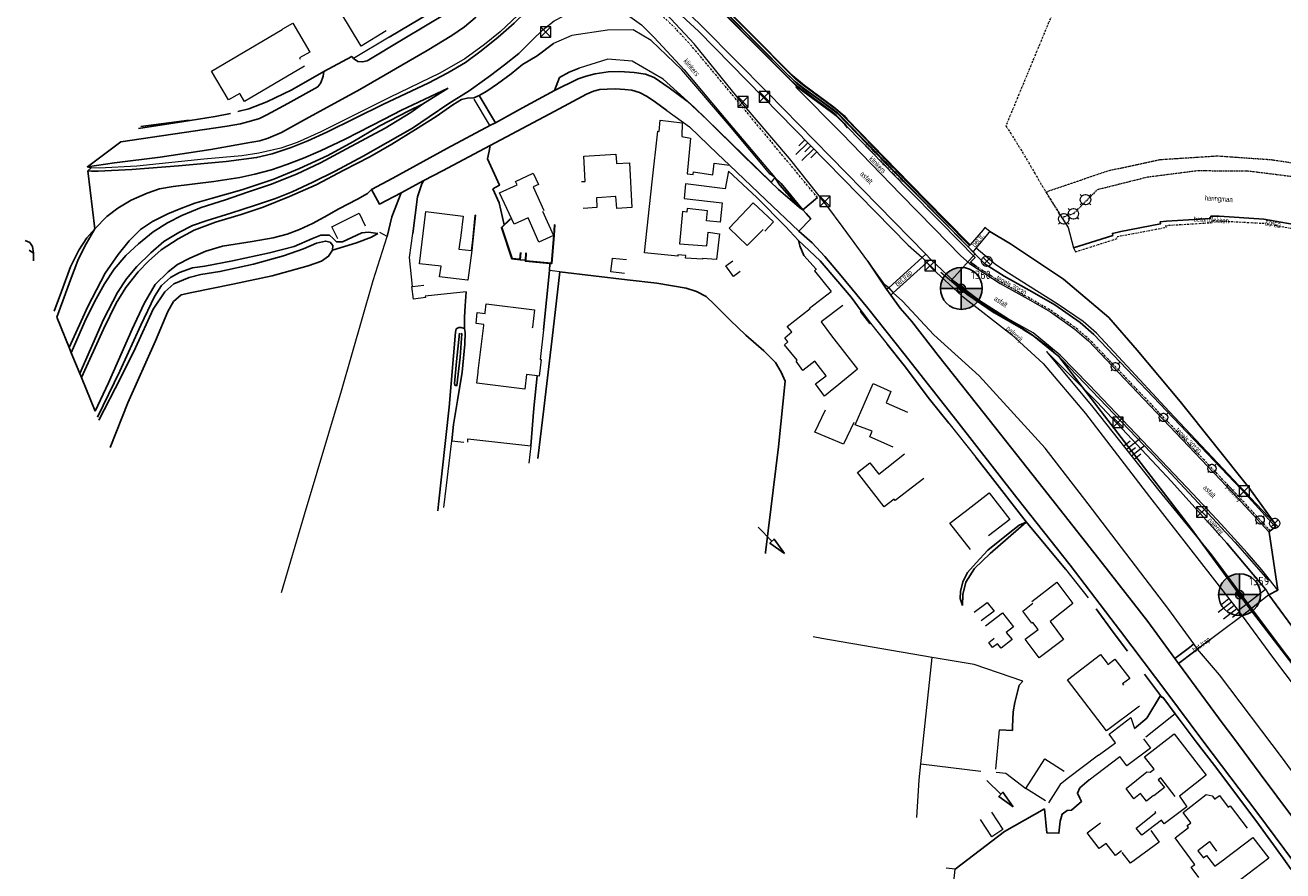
# Model space of a CAD drawing. Header units: metres. Extents: x 62183 to 64287, y 386037 to 390061.
# Tile 36 of 38: x 62191 to 62492, y 389757 to 389960. Entities that reach past the tile are written whole.
import ezdxf
from ezdxf.enums import TextEntityAlignment as Align

# ---------------------------------------------------------------- set-up
doc = ezdxf.new("R2010")
doc.units = ezdxf.units.M
doc.linetypes.add('BORDER', pattern=[1.75, 0.5, -0.25, 0.5, -0.25, 0, -0.25])
doc.linetypes.add('HIDDEN', pattern=[0.375, 0.25, -0.125])
doc.layers.get('0').update_dxf_attribs({"linetype": 'CONTINUOUS'})
for name, color, linetype in [('0 @ 0.5', 7, 'CONTINUOUS'), ('0 @ 1', 7, 'CONTINUOUS'), ('0 @ 5', 7, 'CONTINUOUS'), ('BS-BINNENKRUINLIJN-KPN', 253, 'CONTINUOUS'), ('BS-BINNENTEENLIJN-KPN', 253, 'CONTINUOUS'), ('BS-INSTEEK-SLOOT-KPN', 253, 'CONTINUOUS'), ('BS-OVERIG-KPN', 253, 'CONTINUOUS'), ('BS-SCHEIDINGSLIJN-TALUDBEKL', 253, 'CONTINUOUS'), ('BS-VLAKAFSLUITING', 253, 'CONTINUOUS'), ('BS-WATERLIJN-KPN', 253, 'CONTINUOUS'), ('DWARSPROFIEL_LOKATIE', 1, 'CONTINUOUS')]:
    doc.layers.add(name, color=color, linetype=linetype)
for name, color, linetype, lineweight in [('BS-BEBOUWING', 253, 'CONTINUOUS', 0), ('BS-BETONBAND', 253, 'BORDER', 0), ('BS-Dijkpaal', 2, 'CONTINUOUS', 25), ('BS-Dijkpaalnr', 6, 'CONTINUOUS', 25), ('BS-KANT-VERHARDING', 253, 'CONTINUOUS', 0), ('BS-KRUINLIJN', 253, 'CONTINUOUS', 0), ('BS-LANTAARNPAAL-WK', 253, 'CONTINUOUS', 0), ('BS-OVERIGE-LIJNEN', 253, 'CONTINUOUS', 0), ('BS-OVERIGE-PUNTEN', 253, 'CONTINUOUS', 0), ('BS-OVERIGE-TEKSTEN', 253, 'CONTINUOUS', 0), ('BS-PAAL-STEEN', 253, 'CONTINUOUS', 0), ('BS-RASTER', 253, 'RASTER', 0), ('BS-TEENLIJN', 11, 'CONTINUOUS', 0), ('BS-TEENSCHOT-GECONSTRUEERD', 1, 'HIDDEN', 13), ('BS-TRAP-CONTOUR', 253, 'CONTINUOUS', 0), ('BS-VERKEERSBORD-BEHEER-WK', 253, 'CONTINUOUS', 0), ('BS-ZANDLIJN', 2, 'HIDDEN', 20)]:
    doc.layers.add(name, color=color, linetype=linetype, lineweight=lineweight)
doc.layers.add('THEORETISCHE_NULLIJN', color=125, linetype='CONTINUOUS', plot=False)
doc.styles.add('ISO', font='isocp.shx', dxfattribs={"height": 2.5})
doc.linetypes.add('RASTER', pattern='A,3,-2,[200,RASTER,S=0.75,R=0,X=0,Y=0],-2,3', length=10)

# ---------------------------------------------------------------- blocks, each defined once
blk = doc.blocks.new('9', base_point=(62183.206022, 386036.879328))
at = {"layer": 'BS-LANTAARNPAAL-WK'}
blk.add_polyline3d([(62182.706022, 386036.379328, 0), (62183.706022, 386036.379328, 0), (62183.706022, 386037.379328, 0), (62182.706022, 386037.379328, 0)], close=True, dxfattribs=at)
for points in [[(62182.706022, 386036.379328, 0), (62183.706022, 386037.379328, 0)], [(62183.706022, 386036.379328, 0), (62182.706022, 386037.379328, 0)]]:
    blk.add_polyline3d(points, dxfattribs=at)
blk = doc.blocks.new('81', base_point=(62183.206022, 386036.879328))
at = {"layer": 'BS-OVERIGE-PUNTEN'}
blk.add_polyline3d([(62183.049772, 386036.410578, 0), (62182.924772, 386036.473078, 0), (62182.799772, 386036.598078, 0), (62182.737272, 386036.723078, 0), (62182.706022, 386036.848078, 0), (62182.737272, 386037.035578, 0), (62182.799772, 386037.160578, 0), (62182.924772, 386037.285578, 0), (62183.049772, 386037.348078, 0), (62183.174772, 386037.379328, 0), (62183.237272, 386037.379328, 0), (62183.362272, 386037.348078, 0), (62183.487272, 386037.285578, 0), (62183.612272, 386037.160578, 0), (62183.674772, 386037.035578, 0), (62183.706022, 386036.910578, 0), (62183.674772, 386036.723078, 0), (62183.612272, 386036.598078, 0), (62183.487272, 386036.473078, 0), (62183.362272, 386036.410578, 0), (62183.237272, 386036.379328, 0), (62183.174772, 386036.379328, 0)], close=True, dxfattribs=at)
for points in [[(62182.862272, 386037.223078, 0), (62182.706022, 386037.379328, 0)], [(62183.549772, 386037.223078, 0), (62183.706022, 386037.379328, 0)], [(62182.862272, 386036.535578, 0), (62182.706022, 386036.379328, 0)], [(62183.549772, 386036.535578, 0), (62183.706022, 386036.379328, 0)]]:
    blk.add_polyline3d(points, dxfattribs=at)
blk = doc.blocks.new('17', base_point=(65397.449219, 405320.3125))
at = {"layer": 'BS-VERKEERSBORD-BEHEER-WK'}
blk.add_lwpolyline([(65397.292969, 405319.84375), (65397.167969, 405319.90625), (65397.042969, 405320.03125), (65396.980469, 405320.15625), (65396.949219, 405320.28125), (65396.949219, 405320.34375), (65396.980469, 405320.46875), (65397.042969, 405320.59375), (65397.167969, 405320.71875), (65397.292969, 405320.78125), (65397.417969, 405320.8125), (65397.480469, 405320.8125), (65397.605469, 405320.78125), (65397.730469, 405320.71875), (65397.855469, 405320.59375), (65397.917969, 405320.46875), (65397.949219, 405320.34375), (65397.949219, 405320.28125), (65397.917969, 405320.15625), (65397.855469, 405320.03125), (65397.730469, 405319.90625), (65397.605469, 405319.84375), (65397.480469, 405319.8125), (65397.417969, 405319.8125)], close=True, dxfattribs=at)
for points in [[(65397.792969, 405320.65625), (65397.105469, 405319.96875)], [(65397.105469, 405320.65625), (65397.792969, 405319.96875)]]:
    blk.add_lwpolyline(points, dxfattribs=at)
blk = doc.blocks.new('PIJLTJE')
at = {"layer": 'DWARSPROFIEL_LOKATIE'}
blk.add_line((0, 4.69), (0, 0), dxfattribs=at)
blk.add_lwpolyline([(0, 8.9), (-0.7, 4.69), (0.7, 4.69)], close=True, dxfattribs=at)
blk = doc.blocks.new('dijkpaal')
at = {"layer": 'BS-Dijkpaal'}
h = blk.add_hatch(color=256, dxfattribs=at)
h.paths.add_polyline_path([(0, 0), (0, 1, 0.414214), (-1, 0)])
h.paths.add_polyline_path([(1, 0), (0, 0), (0, -1, 0.414214)])
for p, q in [((0, -1), (0, 1)), ((-1, 0), (1, 0))]:
    blk.add_line(p, q, dxfattribs=at)
blk.add_circle((0, 0), 1, dxfattribs=at)
blk = doc.blocks.new('*U701')
at = {"layer": '0 @ 0.5', "xscale": 0.5, "yscale": 0.5, "zscale": 0.5}
blk.add_blockref('dijkpaal', (62414.711, 389896.588), dxfattribs=at)
at = {"layer": '0 @ 1'}
blk.add_blockref('dijkpaal', (62414.711, 389896.588), dxfattribs=at)
at = {"layer": '0 @ 5', "xscale": 5, "yscale": 5, "zscale": 5}
blk.add_blockref('dijkpaal', (62414.711, 389896.588), dxfattribs=at)
blk = doc.blocks.new('*U708')
at = {"layer": '0 @ 0.5', "xscale": 0.5, "yscale": 0.5, "zscale": 0.5}
blk.add_blockref('dijkpaal', (62481.234, 389823.352), dxfattribs=at)
at = {"layer": '0 @ 1'}
blk.add_blockref('dijkpaal', (62481.234, 389823.352), dxfattribs=at)
at = {"layer": '0 @ 5', "xscale": 5, "yscale": 5, "zscale": 5}
blk.add_blockref('dijkpaal', (62481.234, 389823.352), dxfattribs=at)
blk = doc.blocks.new('S03')
at = {"color": 0}
for p, q in [((-2.01, 0), (-2.01, -2.01)), ((-1, 0), (-1, -4.01)), ((0, 0), (0, -2.01)), ((1, 0), (1, -4.01)), ((2.01, 0), (2.01, -2.01))]:
    blk.add_line(p, q, dxfattribs=at)
blk = doc.blocks.new('S04')
at = {"color": 0}
for p, q in [((-1, 0), (-1, 4.01)), ((1, 0), (1, 4.01)), ((-2.01, 0), (-2.01, 2.01)), ((0, 0), (0, 2.01)), ((2.01, 0), (2.01, 2.01))]:
    blk.add_line(p, q, dxfattribs=at)

msp = doc.modelspace()

# ---------------------------------------------------------------- linework, layer by layer
at = {"layer": 'BS-BEBOUWING'}
for points in [[(62277.18, 389958.17), (62271.23, 389954.56), (62266.35, 389962.6), (62270.36, 389965.02), (62270.53, 389965.12), (62269.7, 389966.61), (62269, 389966.24), (62266.86, 389969.74), (62269.39, 389971.28), (62268.67, 389972.6), (62271.9, 389974.53), (62275.33, 389968.77), (62272.47, 389967.13), (62272.83, 389966.52), (62273.01, 389966.62), (62274.94, 389963.28), (62274.37, 389962.91)], [(62257.65, 389949.73), (62243.33, 389941.27), (62242.28, 389943.02), (62242.18, 389943.18), (62239.48, 389941.68), (62235.44, 389948.54), (62252.28, 389958.52), (62252.47, 389958.65), (62254.88, 389960.05), (62258.94, 389953.07), (62256.46, 389951.71), (62256.64, 389951.41)], [(62359.02, 389924.62), (62358.26, 389920.38), (62348.76, 389921.59), (62348.42, 389918.07), (62357.55, 389917.06), (62357.03, 389912.41), (62353.77, 389912.79), (62353.99, 389915.17), (62349.14, 389915.74), (62349.08, 389914.84), (62348.05, 389914.95), (62347.32, 389907.24), (62353.84, 389906.76), (62354.19, 389910.01), (62356.91, 389909.67), (62356.2, 389903.49), (62352.82, 389903.75), (62352.81, 389903.59), (62348.73, 389903.84), (62348.8, 389904.47), (62346.94, 389904.59), (62346.9, 389904.32), (62338.96, 389905.1), (62340.8, 389922.12), (62342.12, 389934.22), (62342.47, 389934.15), (62342.69, 389936.79), (62347.98, 389936.22), (62347.87, 389932.89), (62349.97, 389932.56), (62349.12, 389924.03), (62350.59, 389923.85), (62350.65, 389924.46), (62355.26, 389923.75), (62355.64, 389926.53), (62359.27, 389926.03)], [(62323.91, 389922.14), (62324.75, 389922.18), (62324.47, 389928.2), (62332.12, 389928.67), (62332.23, 389926.72), (62332.25, 389926.43), (62335.38, 389926.6), (62335.96, 389915.93), (62332.33, 389915.71), (62332.11, 389918.58), (62332, 389918.57), (62327.66, 389918.29), (62327.46, 389918.28), (62327.58, 389915.94), (62324.29, 389915.74)], [(62314.57, 389915.09), (62317.2, 389909.25), (62313.65, 389907.68), (62311.11, 389913.48), (62307.76, 389911.93), (62304.32, 389919.43), (62308.5, 389921.34), (62308.1, 389922.19), (62312.34, 389924.13), (62313.58, 389921.41), (62312.36, 389920.85), (62314.85, 389915.23)], [(62367.32, 389910.7), (62363.54, 389906.82), (62359.18, 389911.01), (62364.94, 389917.09), (62369.77, 389912.5), (62367.73, 389910.28)], [(62265.61, 389908.42), (62264.17, 389911.33), (62270.69, 389914.61), (62272.17, 389911.58)], [(62297.7, 389905.63), (62296.74, 389898.55), (62296.64, 389898.56), (62289.93, 389899.39), (62290.35, 389901.9), (62285.15, 389902.45), (62286.68, 389914.98), (62295.6, 389913.83), (62295, 389909.22), (62294.58, 389905.95), (62297.61, 389905.64)], [(62334.2, 389900.18), (62330.88, 389900.57), (62331.27, 389903.83), (62334.63, 389903.49)], [(62361.82, 389900.61), (62360.22, 389899.48), (62358.43, 389902.02), (62360.07, 389903.2)], [(62286.54, 389894.7), (62286.57, 389894.38), (62283.72, 389894.04), (62283.31, 389897.02), (62283.51, 389897.04), (62286.23, 389897.38)], [(62386.38, 389892.53), (62381.17, 389888.57), (62383.7, 389885.29), (62389.92, 389877.24), (62384.52, 389872.92), (62384.24, 389872.65), (62381.99, 389870.84), (62379.81, 389873.74), (62382.38, 389875.67), (62379.71, 389879.21), (62376.82, 389876.97), (62375.18, 389879.18), (62375.47, 389879.43), (62372.41, 389883.12), (62373.24, 389883.8), (62372.49, 389884.75), (62374.18, 389886.18), (62373.09, 389887.52), (62378.55, 389891.77), (62378.42, 389891.89), (62383.6, 389895.85)], [(62314.82, 389886.72), (62313.99, 389879.62), (62314.28, 389879.57), (62313.75, 389875.59), (62313.31, 389875.65), (62310.75, 389875.98), (62310.33, 389872.5), (62298.86, 389873.9), (62299.17, 389876.53), (62299.22, 389876.91), (62300.5, 389887.72), (62300.54, 389888), (62298.73, 389888.2), (62298.98, 389890.81), (62300.85, 389890.63), (62300.88, 389890.86), (62301.12, 389892.92), (62312.65, 389891.49), (62312.14, 389887.35), (62312.11, 389887.08)], [(62398.45, 389858.61), (62392.81, 389861.12), (62393.39, 389862.43), (62389.31, 389863.99), (62393.66, 389873.84), (62397.86, 389871.95), (62396.76, 389869.19), (62401.88, 389866.97)], [(62388.99, 389864.51), (62386.55, 389859.31), (62379.7, 389862.21), (62382.26, 389867.53)], [(62405.73, 389851.17), (62401.66, 389848.03), (62401.29, 389847.74), (62398.87, 389845.87), (62398.62, 389846.19), (62396.25, 389844.39), (62390.18, 389852.13), (62389.86, 389852.53), (62392.85, 389854.9), (62394.97, 389852.16), (62401.1, 389857.07)], [(62416.89, 389834.18), (62411.95, 389840.42), (62415.6, 389843.25), (62421.36, 389847.72), (62426.3, 389841.32), (62421.21, 389837.46)], [(62431.54, 389821.72), (62437.56, 389826.33), (62441.41, 389821.23), (62435.98, 389816.94), (62439.17, 389812.64), (62433.3, 389808.22), (62430, 389812.67), (62433.08, 389815.01), (62431.8, 389816.72), (62431.6, 389816.56), (62429.44, 389819.43), (62431.84, 389821.35)], [(62417.81, 389819.15), (62420.9, 389821.48), (62422.53, 389819.37), (62419.48, 389817.08)], [(62420.47, 389815.87), (62424.58, 389818.98), (62427.17, 389815.64), (62425.46, 389814.33), (62426.86, 389812.61), (62424.27, 389810.57), (62423.35, 389811.63), (62422.14, 389810.68), (62421.27, 389811.9), (62422.48, 389812.85), (62422.6, 389812.94)], [(62457.32, 389796.7), (62449.41, 389790.76), (62440.07, 389803), (62447.99, 389809.02), (62449.56, 389806.95), (62449.78, 389806.66), (62451.43, 389807.93), (62454.99, 389803.29), (62453.27, 389802.04), (62453.5, 389801.74)], [(62451.61, 389787.94), (62450.04, 389790.02), (62455.26, 389793.95), (62456.11, 389791.36)], [(62458.24, 389788.91), (62459.92, 389786.68), (62454.29, 389782.42), (62452.6, 389784.65)], [(62465.84, 389775.12), (62462.39, 389779.58), (62461.77, 389779.1), (62463.26, 389777.21), (62460.71, 389775.21), (62460.63, 389775.3), (62458.95, 389773.98), (62457.54, 389775.78), (62455.95, 389774.52), (62454.09, 389777), (62459.08, 389780.98), (62459.84, 389780.91), (62460.79, 389781.65), (62458.52, 389784.58), (62465.63, 389790.09), (62473.29, 389780.19), (62466.84, 389775.2), (62468.6, 389772.65), (62463.22, 389768.52), (62462.58, 389769.4), (62457.9, 389765.85), (62456.48, 389767.54), (62461.2, 389771.28), (62461.07, 389771.46)], [(62434.8, 389774.03), (62430.17, 389776.96), (62434.7, 389784.1), (62439.32, 389781.17)], [(62471.54, 389755.72), (62469.67, 389758.19), (62470.53, 389758.84), (62470.47, 389758.93), (62465.87, 389765.21), (62469.04, 389767.65), (62468.74, 389768.13), (62469.51, 389768.69), (62469.6, 389768.76), (62467.76, 389771.24), (62473.24, 389775.58), (62474.71, 389775.28), (62475.21, 389774.49), (62475.25, 389774.43), (62476.44, 389775.32), (62478.54, 389772.52), (62479.02, 389772.87), (62483.08, 389767.48)], [(62421.95, 389771.34), (62424.65, 389767.22), (62421.97, 389765.47), (62419.27, 389769.59)], [(62453.04, 389762.08), (62451.55, 389760.95), (62449.33, 389763.87), (62447.69, 389762.63), (62444.82, 389766.42), (62447.95, 389768.79)], [(62460.03, 389766.93), (62462.05, 389764.16), (62455.15, 389759.1), (62453.17, 389761.72)], [(62475.83, 389762.02), (62474.15, 389764.31), (62474.08, 389764.25), (62471.26, 389762.07), (62472.51, 389760.46), (62472.56, 389760.39), (62473.36, 389761), (62475.25, 389758.52), (62475.3, 389758.45), (62477.68, 389760.15), (62477.79, 389760.23), (62484.4, 389765.31), (62488.24, 389760.31), (62481.58, 389755.2)]]:
    msp.add_lwpolyline(points, dxfattribs=at)
at = {"layer": 'BS-BETONBAND', "flags": 128}
for points in [[(62451.83, 390014.94), (62451.42, 390011.87), (62451.17, 390010.36), (62451.1, 390009.78), (62450.8, 390007.77), (62449.56, 390008.09), (62448.55, 390004.38), (62451.66, 390001.57), (62447.52, 389991.35), (62447.49, 389991.12), (62445.41, 389987.11), (62444.69, 389984.42), (62437.44, 389964.64), (62425.37, 389935.51), (62429.58, 389928.75), (62434.56, 389920.21), (62439.02, 389913.17)], [(62380.3, 389918.33), (62373.06, 389927.08), (62360.08, 389942.76), (62350.27, 389954.51), (62346.06, 389959.08), (62341.8, 389963.06), (62333.86, 389969.14), (62332.93, 389970.39), (62332.75, 389972.04), (62333.72, 389973.81), (62335.32, 389974.57), (62336.32, 389974.51), (62337.66, 389973.96)], [(62441.99, 389905.35), (62452.03, 389908.52), (62451.89, 389908.97), (62463.7, 389911.21), (62463.64, 389911.65), (62474.67, 389912.32), (62474.69, 389912.84), (62487.02, 389912.16), (62497.27, 389910.3), (62497.42, 389910.8), (62506.63, 389907.98), (62515.7, 389904.25), (62515.9, 389904.72), (62526.15, 389898.84), (62534.86, 389892.43), (62543.34, 389884.48), (62549.88, 389876.94), (62550.28, 389877.21), (62565.23, 389857.74), (62583.73, 389833.47), (62584.62, 389834.11), (62585.75, 389834.5)], [(62488.56, 389838.62), (62480.05, 389847.89), (62462.67, 389866.18), (62451.1, 389878.32), (62445.31, 389884.39), (62442.14, 389887.11), (62436.21, 389891.27), (62431.54, 389893.97), (62424.2, 389898.05), (62418.11, 389901.96)]]:
    msp.add_lwpolyline(points, dxfattribs=at)
at = {"layer": 'BS-BINNENKRUINLIJN-KPN'}
for points in [[(62317.16, 389955.15), (62313.27, 389952.25), (62309.81, 389950.14), (62307.11, 389947.91), (62303.83, 389945.55), (62301.29, 389943.78), (62299.41, 389942.71)], [(62201.37, 389882.44), (62205.84, 389892.27), (62209.99, 389900.23), (62213.11, 389904.69), (62215.74, 389907.95), (62218.41, 389910.67), (62221.33, 389912.63), (62224.96, 389914.44), (62228.06, 389915.71), (62231.47, 389916.96), (62235.32, 389918.08), (62242.64, 389920.17), (62250.35, 389922.71), (62256.5, 389925.24), (62263.21, 389928.38), (62269.21, 389931.66), (62275.71, 389935.44), (62282.64, 389939.08), (62285.86, 389940.66), (62292.01, 389944.5)], [(62298.17, 389942.18), (62296.58, 389942.12), (62295.22, 389941.8), (62293.14, 389940.49), (62289.13, 389937.74), (62284.22, 389934.63), (62278.51, 389931.07), (62273.24, 389928.04), (62267.07, 389924.88), (62260.43, 389921.35), (62254.06, 389918.54), (62247.8, 389915.99), (62242.49, 389914.28), (62236.4, 389912.46), (62231.3, 389910.52), (62227.43, 389908.44), (62223.42, 389905.8), (62220.36, 389903.09), (62217.87, 389900.52), (62214.95, 389896.81), (62212.65, 389893.07), (62209.57, 389886.85), (62204.31, 389875.28)], [(62376, 389915.93), (62371.32, 389921.28), (62370.15, 389923.09)], [(62275.17, 389909.76), (62272.98, 389910.02), (62271.38, 389909.9), (62266.72, 389907.75), (62265.33, 389907.77), (62264.49, 389908.51), (62263.61, 389909.3), (62261.55, 389909.35), (62259.54, 389908.56), (62255.21, 389906.58), (62249.28, 389905.14), (62240.45, 389903.21), (62233.79, 389901.94), (62230.84, 389901.54), (62227.73, 389900.43), (62225.58, 389899.21), (62223.45, 389897.25), (62221.77, 389894.62), (62218.5, 389887.8), (62213.51, 389876.78), (62208.2, 389865.8)], [(62414.99, 389820.77), (62415.07, 389823.38), (62415.78, 389826.35), (62417.88, 389829.63), (62421.61, 389833.19), (62430.18, 389840.71)]]:
    msp.add_lwpolyline(points, dxfattribs=at)
at = {"layer": 'BS-BINNENTEENLIJN-KPN'}
for points in [[(62205.75, 389925.69), (62212.19, 389926.59), (62223.17, 389928), (62235.26, 389929.83), (62244.55, 389931.46), (62247, 389931.88), (62249.01, 389932.51), (62252.15, 389933.85), (62257.93, 389937.03), (62270.87, 389944.2), (62287, 389953.46), (62292.86, 389957.11), (62295.91, 389959.16), (62298.48, 389961.33), (62301.11, 389964.06), (62304.35, 389967.65)], [(62303.32, 389936.18), (62309.82, 389939.74), (62317.42, 389943.9), (62318.64, 389947.01), (62320.91, 389948.3), (62323.36, 389949.25)], [(62376, 389915.93), (62371.01, 389920.28), (62362.79, 389928.13), (62353.93, 389936.87), (62349.14, 389941.34), (62344.88, 389944.58), (62341.23, 389947.04)], [(62292.01, 389944.5), (62284.89, 389941.13), (62280.85, 389939.19), (62276.73, 389937.03), (62267.36, 389932.26), (62261.49, 389929.46), (62257.42, 389927.74), (62253.44, 389926.22), (62249.76, 389924.96), (62245.8, 389923.95), (62242.17, 389923.12), (62236, 389922.18), (62226.27, 389920.97), (62222.95, 389920.42), (62220.04, 389919.37), (62216.23, 389917.68), (62213.06, 389915.82), (62210.38, 389913.77), (62207.51, 389910.88), (62205.1, 389906.66), (62203.48, 389903.29), (62201.72, 389898.63), (62199.84, 389893.62), (62198.4, 389889.68)], [(62207.61, 389867.24), (62210.77, 389874.01), (62216.43, 389886.84), (62219.31, 389893), (62221.93, 389897.55), (62225.03, 389900.57), (62227.26, 389902.28), (62230.28, 389903.82), (62234.05, 389905.52), (62238.03, 389906.7), (62245.15, 389907.82), (62250.14, 389908.7), (62253.54, 389909.59), (62256.47, 389910.68), (62259.59, 389912.13), (62262.34, 389913.64), (62265.84, 389915.6), (62270.31, 389917.91), (62272.76, 389919.31), (62273.65, 389920.24), (62278.81, 389922.97), (62291.72, 389930.09), (62302.12, 389935.62)], [(62264.36, 389905.76), (62270.08, 389907.53), (62273.67, 389908.82), (62275.17, 389909.76)], [(62430.18, 389840.71), (62428.58, 389839.98), (62425.5, 389837.6), (62421.08, 389833.98), (62418.22, 389830.94), (62416.16, 389828.64), (62415.08, 389826.43), (62414.48, 389824.12), (62414.42, 389822.44), (62414.99, 389820.77)]]:
    msp.add_lwpolyline(points, dxfattribs=at)
at = {"layer": 'BS-INSTEEK-SLOOT-KPN'}
for points in [[(62208.48, 389865.12), (62213.63, 389875.1), (62217.23, 389882.37), (62221.51, 389891.64), (62224.28, 389895.78), (62226.41, 389897.71), (62230.12, 389899.2), (62232.86, 389899.91), (62237.43, 389900.6), (62245.47, 389902.37), (62252.62, 389904.35), (62257.4, 389906.05), (62260.55, 389907.41), (62262.66, 389907.9), (62263.78, 389907.67), (62264.42, 389906.82), (62264.36, 389905.76), (62263.41, 389904.29), (62261.76, 389903.08), (62258.54, 389901.97), (62249.94, 389899.61), (62240.5, 389897.62), (62230.71, 389895.59), (62228.14, 389895.06), (62226.3, 389893.45), (62224.98, 389891.08), (62222.03, 389884.07), (62215.41, 389869.25), (62211.16, 389858.58)], [(62313.45, 389855.93), (62314.88, 389867.77), (62317.1, 389886.65), (62318.7, 389900.59)], [(62316.23, 389900.84), (62314.82, 389886.72)], [(62292.86, 389860.13), (62293.28, 389864.05), (62294.21, 389869.79), (62295.39, 389876.6), (62296, 389883.28), (62296.06, 389886.06), (62295.94, 389887), (62295.13, 389887.25), (62294.53, 389887.22), (62293.96, 389886.9), (62293.78, 389886.13), (62292.26, 389868.23), (62289.7, 389845.01), (62289.51, 389843.43)], [(62313.31, 389875.65), (62312.49, 389867.93), (62311.79, 389858.98)]]:
    msp.add_lwpolyline(points, dxfattribs=at)
at = {"layer": 'BS-KANT-VERHARDING'}
for points in [[(62354.33, 390017.03), (62353.98, 390015.14), (62352.13, 390008.11), (62349.74, 390001.23), (62346.87, 389994.6), (62343.91, 389988.75), (62342.69, 389985.94), (62342.39, 389983.69), (62342.65, 389981.36), (62343.54, 389979.17), (62345.72, 389976.48), (62353.33, 389968.79), (62364.52, 389957.42), (62373.94, 389947.92), (62377.21, 389945.16), (62384.24, 389940.04), (62386.68, 389937.91), (62387.43, 389937.1), (62402.5, 389921.58), (62410.9, 389913.01), (62416.79, 389907), (62416.33, 389906.55)], [(62490.38, 389824.43), (62486.57, 389829.26), (62483.05, 389833.37), (62476.81, 389840.24), (62470.05, 389847.44), (62458.02, 389860.17), (62445.31, 389873.57), (62438.36, 389880.64), (62431.87, 389885.93), (62425.76, 389889.38), (62419.1, 389893.65), (62412.89, 389898.35), (62407.37, 389903.62), (62406.21, 389904.78), (62383.45, 389928.05), (62368.45, 389943.35), (62352.99, 389959.02), (62340.33, 389971.43), (62337.66, 389973.96)], [(62352.3, 389968.14), (62365.14, 389955.1), (62373.13, 389947.08), (62375.38, 389944.87), (62375.17, 389944.72), (62386.11, 389933.6), (62400.28, 389919.06), (62408.21, 389910.93), (62414.6, 389904.42), (62416.67, 389902.57), (62423.98, 389897.79), (62431.34, 389893.7), (62436.04, 389890.96), (62441.89, 389886.82), (62445.14, 389884.06), (62450.81, 389878.08), (62462.98, 389865.24), (62479.73, 389847.61), (62488.3, 389838.3)], [(62314.72, 389958.55), (62317.37, 389960.58), (62321.62, 389962.85), (62324.22, 389963.89), (62326.62, 389964.11), (62330.08, 389963.75), (62333.33, 389962.84), (62333.14, 389962.58), (62335.47, 389961.6), (62338.21, 389959.6), (62341.29, 389956.6), (62348.42, 389948.87), (62359.23, 389936.03), (62370.15, 389923.09), (62369.21, 389922.01)]]:
    msp.add_lwpolyline(points, dxfattribs=at)
at = {"layer": 'BS-KRUINLIJN'}
for points in [[(62338.98, 389970.07), (62351.88, 389958.09), (62367.32, 389942.36), (62382.37, 389926.97), (62402.01, 389906.92), (62405.38, 389903.96), (62406.47, 389902.79), (62407.73, 389901.34), (62414.8, 389894.8), (62426.71, 389885.6), (62434.29, 389878.63), (62444.39, 389866.71), (62459.67, 389846.75), (62472.14, 389830.78), (62480.89, 389819.53), (62481.85, 389818.25), (62489.11, 389808.39), (62503.87, 389788.89), (62520.67, 389767.3), (62536.57, 389745.83)], [(62370.15, 389923.09), (62369.04, 389923.93), (62359.24, 389935.55), (62347.91, 389948.86), (62340.52, 389955.87), (62336.26, 389958.41), (62330.08, 389958.35), (62321.61, 389957.07), (62317.16, 389955.15)], [(62489.64, 389840.41), (62482.37, 389848.13), (62464.43, 389867.19), (62453.35, 389879.1), (62447.07, 389885.9), (62443.88, 389888.69), (62437.63, 389892.93), (62432.66, 389896.03), (62425.99, 389900.22), (62422.96, 389902.24), (62418.23, 389906.2)], [(62435.08, 389881.48), (62446.12, 389868.23), (62461.97, 389848.24), (62474.49, 389832.88), (62483.15, 389821.28), (62484.11, 389820.01), (62491.43, 389810.26), (62506.32, 389790.7), (62522.83, 389769.01), (62538.84, 389747.73), (62552.93, 389727.5), (62565.99, 389705.58), (62577.8, 389683.17), (62588.13, 389660.75), (62593.86, 389645.67), (62600.98, 389624.67), (62608.39, 389600.8), (62608.77, 389599.26), (62611.18, 389586.55), (62615.19, 389564.77), (62618.25, 389543.74), (62619.96, 389522.78), (62620.66, 389502.68), (62620.21, 389482.56)]]:
    msp.add_lwpolyline(points, dxfattribs=at)
at = {"layer": 'BS-OVERIG-KPN'}
for points in [[(62269.34, 389951.58), (62270.39, 389950.89), (62271.54, 389950.75), (62272.61, 389951.02), (62281.27, 389956.22), (62291.92, 389962.61), (62293.9, 389964.13), (62295.47, 389965.67), (62296.85, 389967.21), (62304, 389975.03), (62315.39, 389987.75), (62321.23, 389995.18), (62323.58, 389998.56), (62324.82, 390001.24), (62325.8, 390003.64), (62326.78, 390006.8), (62328.14, 390011.58), (62328.29, 390012.52), (62328.03, 390013.5), (62327.5, 390014.24), (62326.86, 390014.59)], [(62292.04, 389965.3), (62291.15, 389964.56), (62287.73, 389962.5), (62277.94, 389956.66)], [(62205.87, 389924.69), (62206.72, 389924.65), (62208.32, 389924.6), (62216.36, 389925.03), (62227.5, 389925.93), (62238.92, 389926.97), (62246.22, 389927.86), (62249.93, 389928.79), (62254.46, 389930.27), (62258.48, 389931.85), (62262.97, 389933.92), (62276.51, 389940.65), (62287.19, 389945.68), (62291.96, 389948.15), (62296.15, 389950.59), (62299.92, 389953.41), (62304, 389956.71), (62307.83, 389960.04), (62310.59, 389962.74)], [(62203.91, 389876.26), (62209.59, 389889.13), (62212.97, 389895.62), (62215.09, 389898.87), (62217.58, 389901.84), (62220.91, 389905.14), (62224.06, 389907.79), (62227.63, 389910), (62230.89, 389911.61), (62234.36, 389912.85), (62240.08, 389914.57), (62245.94, 389916.49), (62250.69, 389918.07), (62254.7, 389919.71), (62259.62, 389921.97), (62264.99, 389924.6), (62271.72, 389928.25), (62277.6, 389931.56), (62283.46, 389934.94), (62287.49, 389937.63), (62292.15, 389940.85), (62297.03, 389943.87), (62298.16, 389944.65), (62302.17, 389947.54), (62305.46, 389950.03), (62308.9, 389952.78), (62312.02, 389955.9), (62314.72, 389958.55)], [(62241.68, 389938.92), (62244.35, 389939.55), (62248.64, 389941.23), (62254.65, 389944.07), (62262.28, 389948.45), (62268.94, 389952.06), (62269.34, 389951.58)], [(62213.71, 389931.65), (62223.47, 389933.1), (62239.17, 389935.43), (62242.35, 389935.94), (62244.96, 389936.63), (62246.9, 389937.23), (62248.68, 389938.08), (62253.68, 389940.83), (62260.81, 389944.78), (62261.54, 389945.74), (62262.14, 389947.32), (62262.28, 389948.45)], [(62317.42, 389943.9), (62323.07, 389946.69), (62324.97, 389947.38)], [(62341.23, 389947.04), (62339.17, 389947.79), (62336.5, 389948.23), (62333.05, 389948.48), (62330.29, 389948.35), (62327.18, 389947.93), (62324.97, 389947.38)], [(62290.66, 389924.7), (62302.06, 389930.73), (62317.5, 389939.01), (62325.07, 389943.07), (62326.74, 389943.73), (62328.27, 389944.13), (62330.04, 389944.22), (62332.06, 389944.29), (62334.29, 389944.18), (62335.95, 389943.97), (62337.79, 389943.41), (62339.61, 389942.45), (62341.59, 389941.12), (62344.29, 389939.16)], [(62298.17, 389942.18), (62299.41, 389942.71), (62303.32, 389936.18), (62302.12, 389935.62)], [(62285.86, 389940.66), (62283.09, 389938.65), (62276.98, 389934.93), (62267.7, 389929.95), (62261.46, 389926.64), (62255.76, 389923.9), (62249.5, 389921.45), (62244.04, 389919.57), (62238.75, 389917.81), (62232.98, 389915.97), (62228.3, 389914.06), (62224.88, 389912.3), (62221.51, 389910.14), (62217.99, 389907.29), (62214.97, 389904.44), (62212.14, 389901.21), (62209.84, 389897.71), (62207.47, 389893.4), (62205.17, 389888.69), (62201.87, 389881.22)], [(62217.94, 389934.81), (62228.33, 389936.43), (62236.32, 389937.71), (62239.95, 389938.39)], [(62230.12, 389936.83), (62218.56, 389935.28)], [(62302.06, 389930.73), (62301.81, 389929.45), (62301.42, 389927.58), (62304.26, 389921.28), (62302.72, 389920.42)], [(62356.37, 389928.75), (62359.27, 389926.03)], [(62359.27, 389926.03), (62367.94, 389917.78), (62375.83, 389910.31)], [(62286.22, 389922.36), (62290.66, 389924.7)], [(62359.02, 389924.62), (62365.79, 389918.36), (62372.7, 389911.36), (62375.78, 389908.09), (62380.99, 389903.21), (62385.2, 389898.22), (62388.34, 389894.46), (62390.8, 389891.22)], [(62376.84, 389915.41), (62371.65, 389921.68), (62370.15, 389923.09)], [(62273.65, 389920.24), (62275.57, 389916.77), (62280.75, 389919.47), (62286.22, 389922.36)], [(62283.53, 389909.76), (62284.71, 389918.51), (62285.71, 389921.64), (62286.22, 389922.36)], [(62302.72, 389920.42), (62304.21, 389917.07), (62305.37, 389911.79)], [(62280.75, 389919.47), (62278.56, 389913.7), (62277.42, 389908.97)], [(62380.3, 389918.33), (62376.84, 389915.41)], [(62297.61, 389905.64), (62297.87, 389908.23), (62298.47, 389914.12), (62298.57, 389914.11)], [(62298.57, 389914.11), (62297.7, 389905.63)], [(62375.83, 389910.31), (62378.7, 389913.23), (62377.62, 389914.53), (62376.84, 389915.41)], [(62376.84, 389915.41), (62376, 389915.93)], [(62197.78, 389891.19), (62199.58, 389895.88), (62201.72, 389901.73), (62203.73, 389905.76), (62205.58, 389908.7), (62207.51, 389910.88)], [(62309.21, 389903.46), (62307.25, 389903.66), (62304.75, 389911.19), (62305.37, 389911.79), (62306.82, 389913.2), (62306.89, 389913.12)], [(62309.31, 389905.17), (62309.12, 389903.57), (62307.33, 389903.75), (62304.86, 389911.16), (62306.89, 389913.12)], [(62310.58, 389905.07), (62310.48, 389903.31), (62310.47, 389903.1), (62316.32, 389902.58), (62316.78, 389902.54), (62317.37, 389909.26), (62317.53, 389911.77), (62317.43, 389911.78)], [(62317.43, 389911.78), (62317.27, 389909.27), (62316.69, 389902.65), (62310.58, 389903.19), (62310.68, 389905.07)], [(62190.86, 389908.05), (62191.96, 389907.59), (62192.59, 389906.6), (62192.86, 389905.05), (62192.87, 389903.16)], [(62375.78, 389908.09), (62376.11, 389906.77), (62377.06, 389904.45), (62380.02, 389901.21), (62379.64, 389900.82)], [(62375.83, 389910.31), (62379.01, 389907.49), (62382.07, 389904.24), (62385.94, 389899.63), (62392.33, 389891.89), (62400.93, 389881.05), (62413.61, 389864.96), (62427.98, 389846.47), (62440.74, 389830.4), (62452.81, 389814.61), (62463.84, 389799.93), (62472.43, 389788.38)], [(62191.81, 389905.75), (62192.86, 389905.05)], [(62310.58, 389905.07), (62310.48, 389903.31), (62309.21, 389903.46), (62309.41, 389905.16)], [(62310.48, 389903.31), (62309.21, 389903.46)], [(62316.23, 389900.84), (62316.32, 389902.58)], [(62402.86, 389888.66), (62400.07, 389891.88), (62397.83, 389894.95), (62396.78, 389896.44), (62392.39, 389903.11)], [(62334.79, 389898.63), (62318.7, 389900.59)], [(62372.6, 389874.42), (62371.62, 389876.56), (62370.25, 389878.86), (62367.52, 389881.64), (62363.2, 389885.42), (62359.42, 389888.96), (62355.62, 389892.86), (62353.69, 389894.62), (62351.37, 389895.87), (62348.95, 389896.69), (62341.88, 389897.84), (62334.79, 389898.63)], [(62295.94, 389887), (62295.93, 389889.72), (62296.07, 389892.39), (62296.35, 389895.77)], [(62396.78, 389896.44), (62397.38, 389896.72)], [(62397.83, 389894.95), (62398.41, 389895.5)], [(62393.03, 389888.32), (62392.86, 389888.19), (62390.61, 389891.08), (62390.8, 389891.22)], [(62392.9, 389888.3), (62390.74, 389891.11)], [(62390.8, 389891.22), (62393.03, 389888.32)], [(62402.86, 389888.66), (62409.21, 389880.53), (62420.17, 389866.68), (62434.24, 389848.8), (62448.44, 389830.82), (62459.27, 389816.9), (62465.79, 389808.1), (62466.61, 389806.91), (62477.28, 389792.35), (62479.6, 389789.37)], [(62396.96, 389883.27), (62401.03, 389878.18)], [(62401.03, 389878.18), (62407.11, 389870.1)], [(62367.86, 389833.16), (62367.89, 389833.41), (62371.02, 389858.74), (62372.6, 389874.42)], [(62407.11, 389870.1), (62411.69, 389864.36)], [(62418.2, 389856.22), (62421.02, 389852.6)], [(62421.02, 389852.6), (62430.24, 389840.76), (62439.63, 389829.43)], [(62446.93, 389819.94), (62451.05, 389814.35)], [(62451.05, 389814.35), (62454.46, 389809.84)], [(62465.79, 389808.1), (62469.29, 389810.75), (62470.32, 389811.59)], [(62466.61, 389806.91), (62470.21, 389809.63), (62471.19, 389810.29)], [(62426.98, 389791.72), (62427.12, 389795.34), (62427.49, 389797.57), (62428.58, 389801.7), (62429.4, 389802.65)], [(62458.53, 389804.31), (62462.3, 389799.25), (62459.09, 389793.85), (62456.11, 389791.36)], [(62462.3, 389799.25), (62462.64, 389798.79), (62462.88, 389798.86), (62465.85, 389794.82)], [(62470.86, 389788.17), (62465.85, 389794.82)], [(62423.83, 389791.02), (62426.93, 389790.88), (62426.98, 389791.72)], [(62493.56, 389757.66), (62491.63, 389760.32), (62485.11, 389769.38), (62475.21, 389782.49), (62470.86, 389788.17)], [(62520.49, 389724.26), (62517.44, 389728.13), (62502.39, 389748.41), (62485.63, 389771.02), (62472.43, 389788.38)], [(62479.6, 389789.37), (62486.18, 389780.47), (62502.08, 389759.12), (62517.14, 389739.26), (62525.79, 389727.54)], [(62434.6, 389772.16), (62435.16, 389766.39), (62438.05, 389766.3), (62438.35, 389769.17), (62438.86, 389770.86), (62440, 389771.73), (62441.02, 389771.8), (62443.46, 389773.91), (62443.01, 389774.72), (62442.47, 389775.88), (62443.07, 389777.12), (62445.25, 389779.06)], [(62413.21, 389757.7), (62425.01, 389766.73), (62434.6, 389772.16)]]:
    msp.add_lwpolyline(points, dxfattribs=at)
at = {"layer": 'BS-OVERIGE-LIJNEN'}
for points in [[(62439.02, 389913.17), (62440.27, 389911.18), (62441.56, 389906.31), (62441.99, 389905.35)], [(62409.78, 389900.49), (62416.05, 389895.25), (62422.54, 389890.76), (62429.46, 389886.76), (62432.88, 389884.69), (62436.01, 389882.24), (62438.84, 389879.5), (62463.7, 389853.56), (62480.21, 389835.86), (62488.02, 389826.91)]]:
    msp.add_lwpolyline(points, dxfattribs=at)
at = {"layer": 'BS-RASTER', "flags": 128}
for points in [[(62416.62, 389906.91), (62410.74, 389912.86), (62402.32, 389921.44), (62387.3, 389936.96), (62386.61, 389937.69), (62384.87, 389939.29), (62377.05, 389945.02), (62375.17, 389946.52), (62373.43, 389948.19), (62365.78, 389955.93), (62353.24, 389968.63), (62346.45, 389975.5), (62344.82, 389977.14), (62343.39, 389979.04), (62342.48, 389981.26), (62342.2, 389983.61), (62342.54, 389985.96), (62343.4, 389988.24), (62346.71, 389994.72), (62349.56, 390001.35), (62351.94, 390008.2), (62353.79, 390015.21), (62354.12, 390017.04)], [(62310.02, 389963.21), (62304.45, 389957.93), (62300.72, 389954.9), (62295.98, 389951.5), (62289.98, 389948.09), (62278, 389942.28), (62261.53, 389934.06), (62255.88, 389931.45), (62251.96, 389930.15), (62246.74, 389928.9), (62242.66, 389928.32), (62233.61, 389927.5), (62217.55, 389925.86), (62208.59, 389925.35), (62206.67, 389925.41), (62205.75, 389925.69)], [(62277.94, 389956.66), (62269.34, 389951.58)], [(62298.14, 389941.85), (62301.83, 389935.7)], [(62344.29, 389939.16), (62349.75, 389935.27), (62356.37, 389928.75)], [(62252.14, 389823.9), (62257.68, 389842.53), (62266.47, 389872.08), (62274.08, 389898.49), (62277.42, 389908.97), (62275.65, 389909.98)], [(62283.51, 389897.04), (62282.78, 389903.98), (62283.53, 389909.76)], [(62318.7, 389900.59), (62317.48, 389900.71), (62316.23, 389900.84)], [(62379.64, 389900.82), (62383.6, 389895.85)], [(62296.35, 389895.77), (62286.54, 389894.7)], [(62393.03, 389888.32), (62396.96, 389883.27)], [(62411.69, 389864.36), (62418.2, 389856.22)], [(62290.96, 389844.18), (62291.61, 389849.42), (62292.86, 389860.13)], [(62292.86, 389860.13), (62295.76, 389859.85)], [(62296.7, 389859.8), (62296.72, 389860.63), (62311.79, 389858.98)], [(62311.79, 389858.98), (62311.28, 389854.8)], [(62439.63, 389829.43), (62445.02, 389822.63)], [(62405.02, 389782.86), (62407.72, 389808.36), (62381.34, 389812.89), (62379.3, 389813.24)], [(62429.4, 389802.65), (62417.79, 389806.67), (62407.72, 389808.36)], [(62465.85, 389794.82), (62458.85, 389789.31)], [(62422.97, 389781.6), (62423.83, 389791.02)], [(62447.52, 389784.97), (62451.61, 389787.94)], [(62447.52, 389784.97), (62440.03, 389779.29), (62438.31, 389777.97), (62435.52, 389773.58)], [(62445.25, 389779.06), (62452.6, 389784.65)], [(62404.62, 389779.08), (62405.02, 389782.86)], [(62405.02, 389782.86), (62419.41, 389781.11)], [(62404.1, 389770.05), (62404.62, 389779.08)], [(62423.01, 389780.88), (62425.35, 389780.67), (62430.17, 389776.96)], [(62412.92, 389754.67), (62413.21, 389757.7), (62411.05, 389757.92)]]:
    msp.add_lwpolyline(points, dxfattribs=at)
at = {"layer": 'BS-SCHEIDINGSLIJN-TALUDBEKL'}
for points in [[(62352.94, 390017.06), (62352.63, 390015.41), (62350.65, 390007.98), (62347.75, 390000.03), (62344.88, 389993.67), (62344.3, 389993.06), (62341.78, 389991.97), (62341.29, 389991.48), (62340.62, 389989.98), (62339.82, 389986.5), (62339.8, 389983.18), (62340.45, 389981.03), (62341.85, 389978.92), (62352.4, 389968.19), (62365.21, 389955.18), (62373.19, 389947.12), (62375.45, 389944.94), (62376.86, 389943.9), (62383.72, 389938.87), (62384.78, 389938.04), (62386.89, 389935.92), (62387.51, 389935.03)], [(62353.71, 390017.04), (62353.37, 390015.24), (62351.53, 390008.27), (62349.25, 390001.74), (62346.33, 389994.9), (62343.3, 389988.96), (62342.11, 389986.15), (62341.76, 389983.74), (62342.04, 389981.28), (62342.97, 389978.89), (62345.3, 389976.02), (62352.77, 389968.44), (62365.52, 389955.51), (62373.5, 389947.44), (62375.15, 389945.94), (62377.18, 389944.36), (62384.01, 389939.32), (62385.14, 389938.42), (62387.03, 389936.57), (62388.18, 389935.34), (62402.02, 389921.06), (62410.18, 389912.81), (62416.33, 389906.55)], [(62365.52, 389955.51), (62352.73, 389968.41), (62345.23, 389975.98), (62342.93, 389978.85), (62341.98, 389981.26), (62341.7, 389983.73), (62342.05, 389986.19), (62343.29, 389989.01), (62346.27, 389994.92), (62349.25, 390001.74)], [(62375.38, 389944.87), (62376.81, 389943.78), (62383.66, 389938.74), (62384.68, 389937.95), (62386.83, 389935.78), (62387.51, 389935.03), (62387.59, 389935.11), (62401.69, 389920.55), (62409.72, 389912.41), (62418.01, 389903.98), (62416.89, 389902.83), (62418.11, 389901.96)], [(62410.18, 389912.81), (62402.07, 389921.12), (62388.24, 389935.41), (62387.08, 389936.6), (62385.18, 389938.49), (62384.04, 389939.38), (62377.18, 389944.36)], [(62496.97, 389911.43), (62487.08, 389913.15), (62476.37, 389913.84), (62474.36, 389913.83), (62474.33, 389913.35), (62463.74, 389912.69), (62462.25, 389912.48), (62462.32, 389912.01), (62452.87, 389910.24), (62450.83, 389909.73), (62450.93, 389909.25), (62441.56, 389906.31)], [(62489.64, 389840.41), (62483.45, 389848.96), (62467.02, 389869.57), (62456.75, 389881.81), (62449.98, 389889.62), (62439.12, 389898.78), (62426.46, 389907.22), (62421.56, 389910.17)], [(62489.85, 389839.57), (62481.7, 389848.48), (62463.75, 389867.31), (62452.73, 389878.92), (62446.42, 389885.55), (62443.09, 389888.42), (62437.1, 389892.64), (62432.17, 389895.49), (62424.99, 389899.49), (62420.39, 389902.41), (62417.52, 389905.27)], [(62487.45, 389824.7), (62478.19, 389835.63), (62464.93, 389850.39), (62447.23, 389869.36), (62435.08, 389881.48)], [(62488.21, 389823.3), (62495.47, 389813.44), (62510.25, 389793.42), (62526.3, 389771.88), (62542.84, 389750.29), (62557.47, 389730.37), (62570.6, 389708.51), (62582.33, 389685.36), (62593.04, 389662.76), (62599.02, 389647.15), (62606.23, 389626.46), (62613.01, 389601.97), (62613.35, 389600.45)]]:
    msp.add_lwpolyline(points, dxfattribs=at)
at = {"layer": 'BS-TEENLIJN'}
for points in [[(62397.38, 389896.72), (62396.45, 389897.43), (62392.39, 389903.11), (62386.47, 389911.16), (62382.55, 389916.39), (62373.63, 389927.7), (62362.4, 389940.78), (62350.81, 389955.11), (62343.01, 389963.47), (62339.5, 389967.61), (62338.98, 389970.07)], [(62369.21, 389922.01), (62359.48, 389931.5), (62350.95, 389939.82), (62343.45, 389946.62), (62336.04, 389950.95), (62330.21, 389951.42), (62323.36, 389949.25)], [(62470.32, 389811.59), (62464.29, 389819.8), (62445.01, 389845.06), (62434.76, 389858.4), (62418.94, 389875.65), (62408.13, 389885.51), (62400.64, 389893.57), (62398.41, 389895.5)], [(62592.62, 389597.28), (62591.38, 389603.03), (62584.89, 389624.56), (62577.06, 389646.58), (62569.27, 389664.6), (62558.01, 389688.26), (62542.64, 389714.59), (62521.91, 389743.18), (62506.46, 389763.7), (62491.48, 389784.22), (62476.43, 389804.14), (62471.19, 389810.29)]]:
    msp.add_lwpolyline(points, dxfattribs=at)
at = {"layer": 'BS-TEENSCHOT-GECONSTRUEERD', "flags": 128}
msp.add_lwpolyline([(62439.02, 389913.17), (62434.93, 389919.66), (62449.71, 389924.71), (62462.25, 389927.42), (62475.91, 389928.29), (62488.77, 389927.4), (62500.49, 389925.64), (62511.77, 389922.46), (62524.78, 389916.39), (62533.94, 389911.01), (62544.13, 389903.52), (62553.6, 389894.62), (62558.94, 389888.9), (62563.07, 389883.42), (62576.29, 389866.23), (62594.97, 389841.82), (62597.13, 389837.47), (62597.33, 389832.47), (62595.3, 389828.68), (62592.41, 389826.14)], dxfattribs=at)
at = {"layer": 'BS-TRAP-CONTOUR'}
for points in [[(62416.33, 389906.55), (62417.52, 389905.27), (62418.23, 389906.2), (62421.11, 389909.64), (62421.56, 389910.17), (62420.33, 389911.15), (62419.91, 389910.61), (62416.79, 389907)], [(62406.21, 389904.78), (62405.38, 389903.96), (62397.38, 389896.72), (62398.41, 389895.5), (62406.47, 389902.79), (62407.37, 389903.62)], [(62480.89, 389819.53), (62483.15, 389821.28), (62487.45, 389824.7), (62488.21, 389823.3), (62484.11, 389820.01), (62481.85, 389818.25), (62471.19, 389810.29), (62470.32, 389811.59)]]:
    msp.add_lwpolyline(points, dxfattribs=at)
at = {"layer": 'BS-VLAKAFSLUITING'}
for points in [[(62207.51, 389910.88), (62205.87, 389924.69), (62206.67, 389925.41), (62205.75, 389925.69), (62213.71, 389931.65)], [(62207.61, 389867.24), (62204.31, 389875.28), (62203.91, 389876.26), (62201.87, 389881.22), (62201.37, 389882.44), (62198.4, 389889.68)], [(62489.64, 389840.41), (62489.85, 389839.57), (62488.56, 389838.62), (62488.3, 389838.3), (62490.38, 389824.43), (62488.21, 389823.3)]]:
    msp.add_lwpolyline(points, dxfattribs=at)
at = {"layer": 'BS-WATERLIJN-KPN'}
msp.add_lwpolyline([(62295, 389885.79), (62295.24, 389885.73), (62294.85, 389880.12), (62294.11, 389873.36), (62293.69, 389873.36), (62293.54, 389873.86), (62293.97, 389879.1), (62294.71, 389885.85)], dxfattribs=at)
at = {"layer": 'BS-ZANDLIJN', "flags": 128}
msp.add_lwpolyline([(62591.22, 389827.68), (62593.76, 389829.9), (62595.37, 389832.92), (62595.21, 389836.99), (62593.48, 389840.58), (62589.12, 389846.13), (62574.25, 389865.62), (62556.2, 389888.25), (62545.07, 389899.29), (62532.83, 389908.33), (62519.93, 389915.22), (62507.37, 389919.97), (62495.18, 389923.13), (62483.62, 389924.59), (62471.16, 389924.7), (62459.23, 389923.18), (62447.22, 389920.18), (62441.48, 389914.41), (62438.98, 389913.57), (62439.02, 389913.17)], dxfattribs=at)
at = {"layer": 'THEORETISCHE_NULLIJN'}
msp.add_lwpolyline([(62502.96, 389794.87), (62483.31, 389820.52), (62469.42, 389839.48), (62438.06, 389880.27), (62431.66, 389885.52), (62427.82, 389888.05), (62424.09, 389890.13), (62422.16, 389891.34), (62416.98, 389894.85), (62414.96, 389896.38), (62412.39, 389898.57), (62417.99, 389904.87), (62416.34, 389906.56), (62396.8, 389926.27), (62384.91, 389938.61), (62381.57, 389941.11), (62377.68, 389943.87), (62375.36, 389945.59), (62367.73, 389953.09), (62353.26, 389967.8)], dxfattribs=at)

# ---------------------------------------------------------------- block references
for name in ['*U701', '*U708']:
    msp.add_blockref(name, (0, 0))
at = {"layer": 'BS-KRUINLIJN'}
for name, p, rotation in [('S03', (62378.73, 389930.69), 314.365192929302), ('S04', (62454.77, 389857.32), 308.403993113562), ('S03', (62479.94, 389820.75), 307.868332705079)]:
    msp.add_blockref(name, p, dxfattribs=dict(at, rotation=rotation))
at = {"layer": 'BS-LANTAARNPAAL-WK', "xscale": 2.5, "yscale": 2.5, "zscale": 2.5}
for p in [(62315.34, 389957.9), (62362.5, 389941.2), (62367.65, 389942.41), (62382.09, 389917.41), (62407.25, 389902.03), (62452.18, 389864.54), (62482.37, 389848.13), (62472.23, 389843.13)]:
    msp.add_blockref('9', p, dxfattribs=at)
at = {"layer": 'BS-OVERIGE-PUNTEN', "xscale": 2.5, "yscale": 2.5, "zscale": 2.5}
for p in [(62444.39, 389917.81), (62439.21, 389913.24), (62441.51, 389914.44)]:
    msp.add_blockref('81', p, dxfattribs=at)
at = {"layer": 'BS-PAAL-STEEN', "xscale": 2, "yscale": 2, "zscale": 2}
for p in [(62451.53, 389877.89), (62463.05, 389865.73), (62474.63, 389853.53), (62486.16, 389841.23)]:
    msp.add_blockref('81', p, dxfattribs=at)
at = {"layer": 'BS-VERKEERSBORD-BEHEER-WK', "xscale": 2.5, "yscale": 2.5, "zscale": 2.5}
for p in [(62420.82, 389903.09), (62489.64, 389840.41)]:
    msp.add_blockref('17', p, dxfattribs=at)
at = {"layer": 'DWARSPROFIEL_LOKATIE', "rotation": 225.2073379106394}
for p in [(62366.11, 389839.46), (62420.82, 389778.91)]:
    msp.add_blockref('PIJLTJE', p, dxfattribs=at)

# ---------------------------------------------------------------- texts
at = {"layer": 'BS-Dijkpaalnr', "style": 'ISO'}
for s, p in [('1360', (62417.05, 389898.83)), ('1359', (62483.57, 389825.6))]:
    msp.add_text(s, height=2, dxfattribs=at).set_placement(p)
at = {"layer": 'BS-OVERIGE-TEKSTEN', "width": 0.68}
for s, rotation, p in [('klinkers', 310.0686, (62350.22, 389949.45)), ('beton', 314.1077, (62393.44, 389930.12)), ('klinkers', 314.2738, (62394.68, 389926.19)), ('tegels 30*30', 313.9875, (62398.14, 389924.97)), ('asfalt', 314.369, (62392.05, 389923.09)), ('haringman', 356.2964, (62476.25, 389917.89)), ('betonblokken', 356.758, (62474.49, 389912.99)), ('50*50', 349.7193, (62489.2, 389911.93)), ('bet.tr.', 50.6007, (62418.66, 389908.17)), ('bet.trap', 41.8096, (62401, 389898.91)), ('tegels 30*30', 329.4198, (62426.59, 389897.14)), ('asfalt', 326.3728, (62424.16, 389893.44)), ('palenrij', 317.2987, (62427.28, 389885.63)), ('tegels 30*30', 313.5391, (62468.87, 389860.04)), ('asfalt', 313.1494, (62474.06, 389848.03)), ('palenrij', 312.5072, (62479.76, 389847.63)), ('palenrij', 311.9291, (62475.39, 389839.65)), ('bet.trap', 36.7493, (62472.18, 389811.29))]:
    msp.add_text(s, height=1.25, rotation=rotation, dxfattribs=at).set_placement(p, align=Align.MIDDLE)

doc.saveas('drawing.dxf')
